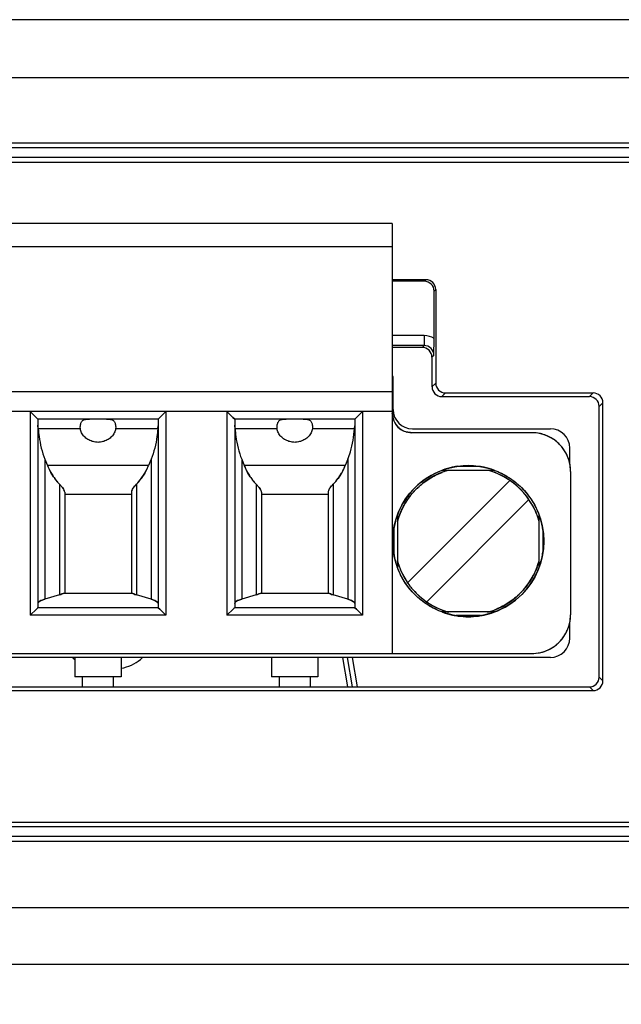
# Model space of a CAD drawing. Header units: inches. Extents: x 0 to 34, y 0 to 22.
# Tile 10 of 41: x 14.254 to 14.866, y 3.854 to 4.855. Entities that reach past the tile are written whole.
import ezdxf

# ---------------------------------------------------------------- set-up
doc = ezdxf.new("R2010")
doc.units = ezdxf.units.IN
doc.header["$LTSCALE"] = 1.87
doc.header["$MEASUREMENT"] = 0
doc.layers.get('0').update_dxf_attribs({"linetype": 'CONTINUOUS'})
doc.layers.add('DIMENSIONS', color=7, linetype='CONTINUOUS')
doc.styles.get("Standard").update_dxf_attribs({"font": 'txt', "width": 0.8})
doc.dimstyles.new('DIMSTYLE_1', dxfattribs={"dimtxt": 0.125, "dimasz": 0.18, "dimexe": 0.125, "dimexo": 0.0625, "dimgap": 0.0625, "dimtad": 0, "dimtih": 1, "dimtoh": 1, "dimdec": 3, "dimzin": 4, "dimdsep": 46, "dimtxsty": 'STANDARD', "dimblk": '_FILLED', "dimblk1": '_FILLED', "dimblk2": '_FILLED', "dimcen": 0.09, "dimadec": 0, "dimazin": 0, "dimtp": 0.001, "dimtm": 0.001, "dimtfac": 1, "dimtdec": 3, "dimtofl": 0, "dimtmove": 0, "dimatfit": 3, "dimldrblk": '_FILLED', "dimfxl": 1, "dimtolj": 1, "dimtzin": 4, "dimarcsym": 0})

# ---------------------------------------------------------------- blocks, each defined once
blk = doc.blocks.new('_FILLED')
at = {"color": 0, "linetype": 'BYBLOCK'}
blk.add_solid([(0, 0), (-1, 0.1736), (-1, -0.1736)], dxfattribs=at)
blk = doc.blocks.new('*D5')
at = {"layer": 'DIMENSIONS', "color": 2, "linetype": 'CONTINUOUS'}
for p, q in [((12.9116, 4.2311), (12.9116, 2.9997)), ((17.4886, 4.0822), (17.4886, 2.9997)), ((12.9116, 3.1247), (14.6376, 3.1247)), ((17.4886, 3.1247), (15.7626, 3.1247))]:
    blk.add_line(p, q, dxfattribs=at)
at = {"layer": 'DIMENSIONS', "color": 2, "linetype": 'CONTINUOUS', "xscale": 0.18, "yscale": 0.18, "zscale": 0.18}
for p, rotation in [((12.9116, 3.1247), 180), ((17.4886, 3.1247), 360)]:
    blk.add_blockref('_FILLED', p, dxfattribs=dict(at, rotation=rotation))
at = {"layer": 'DIMENSIONS', "color": 2, "linetype": 'CONTINUOUS', "insert": (15.2001, 3.1872), "char_height": 0.125, "width": 1, "attachment_point": 2, "line_spacing_factor": 0.9}
blk.add_mtext('(4.577{\\Ftxt.shx;\\W2.400000;\\H0.125000; })\\P[116.26]', dxfattribs=at)

msp = doc.modelspace()

# ---------------------------------------------------------------- linework, layer by layer
at = {"color": 7, "linetype": 'CONTINUOUS'}
for p, q in [((13.0236, 4.8547), (16.9036, 4.8547)), ((12.9649, 4.7959), (16.9624, 4.7959)), ((12.9637, 4.7297), (16.9636, 4.7297)), ((12.9686, 4.7247), (16.9586, 4.7247)), ((16.9577, 4.7147), (12.9696, 4.7147)), ((16.9626, 4.7097), (12.9647, 4.7097)), ((14.6333, 4.6476), (14.0349, 4.6476)), ((14.6333, 4.6476), (14.6333, 4.2106)), ((14.6333, 4.624), (14.0349, 4.624)), ((14.6674, 4.5904), (14.6333, 4.5904)), ((14.6659, 4.5889), (14.6333, 4.5889)), ((14.6674, 4.5904), (14.6659, 4.5889)), ((14.6774, 4.5804), (14.6759, 4.5789)), ((14.6759, 4.5307), (14.6759, 4.5789)), ((14.6774, 4.5804), (14.6774, 4.4854)), ((14.6656, 4.5336), (14.6333, 4.5336)), ((14.6656, 4.5336), (14.6656, 4.5236)), ((14.6656, 4.5236), (14.6333, 4.5236)), ((14.6656, 4.5236), (14.6637, 4.5217)), ((14.6756, 4.5136), (14.6759, 4.5307)), ((14.6637, 4.5217), (14.6333, 4.5217)), ((14.6756, 4.5136), (14.6736, 4.5117)), ((14.6736, 4.5117), (14.6736, 4.4817)), ((14.6341, 4.4921), (14.6333, 4.4921)), ((14.6333, 4.4823), (14.6341, 4.4823)), ((14.6341, 4.4586), (14.6341, 4.4921)), ((14.6774, 4.4854), (14.6736, 4.4817)), ((14.6333, 4.4764), (14.0349, 4.4764)), ((14.6333, 4.4783), (14.6341, 4.4783)), ((14.6874, 4.4754), (14.6836, 4.4717)), ((14.6874, 4.4754), (14.8374, 4.4754)), ((14.8337, 4.4717), (14.8374, 4.4754)), ((14.6836, 4.4717), (14.8337, 4.4717)), ((14.8436, 4.4617), (14.8474, 4.4654)), ((14.8474, 4.1829), (14.8474, 4.4654)), ((14.6333, 4.4567), (14.0349, 4.4567)), ((14.2652, 4.4567), (14.2652, 4.2495)), ((14.2713, 4.4506), (14.2652, 4.4567)), ((14.3969, 4.4506), (14.403, 4.4567)), ((14.403, 4.4567), (14.403, 4.2495)), ((14.4652, 4.4567), (14.4652, 4.2495)), ((14.4713, 4.4506), (14.4652, 4.4567)), ((14.5969, 4.4506), (14.603, 4.4567)), ((14.603, 4.4567), (14.603, 4.2495)), ((14.8436, 4.1867), (14.8436, 4.4617)), ((14.2713, 4.4506), (14.2731, 4.4489)), ((14.2731, 4.4489), (14.2713, 4.4506)), ((14.2731, 4.4489), (14.2731, 4.2575)), ((14.3951, 4.4489), (14.2731, 4.4489)), ((14.2734, 4.439), (14.2731, 4.4426)), ((14.3951, 4.4489), (14.3969, 4.4506)), ((14.3969, 4.4506), (14.3951, 4.4489)), ((14.3951, 4.4489), (14.3951, 4.2575)), ((14.4731, 4.4489), (14.4713, 4.4506)), ((14.4713, 4.4506), (14.4731, 4.4489)), ((14.4731, 4.4489), (14.4731, 4.2575)), ((14.5951, 4.4489), (14.4731, 4.4489)), ((14.4734, 4.439), (14.4731, 4.4426)), ((14.5951, 4.4489), (14.5969, 4.4506)), ((14.5969, 4.4506), (14.5951, 4.4489)), ((14.5951, 4.4489), (14.5951, 4.2575)), ((14.3162, 4.439), (14.2734, 4.439)), ((14.3162, 4.439), (14.3161, 4.4409)), ((14.3521, 4.4409), (14.352, 4.439)), ((14.3949, 4.439), (14.352, 4.439)), ((14.3949, 4.439), (14.3951, 4.4421)), ((14.3951, 4.4421), (14.3949, 4.439)), ((14.5162, 4.439), (14.4734, 4.439)), ((14.5162, 4.439), (14.5161, 4.4409)), ((14.5521, 4.4409), (14.552, 4.439)), ((14.5949, 4.439), (14.552, 4.439)), ((14.5951, 4.4421), (14.5949, 4.439)), ((14.5949, 4.439), (14.5951, 4.4421)), ((14.7751, 4.435), (14.653, 4.435)), ((14.6538, 4.4389), (14.794, 4.4389)), ((14.8136, 4.4026), (14.8136, 4.4193)), ((14.2802, 4.408), (14.2802, 4.266)), ((14.2802, 4.408), (14.2828, 4.4016)), ((14.388, 4.408), (14.3854, 4.4016)), ((14.388, 4.408), (14.388, 4.266)), ((14.4802, 4.408), (14.4802, 4.266)), ((14.4802, 4.408), (14.4828, 4.4016)), ((14.588, 4.408), (14.5854, 4.4016)), ((14.588, 4.408), (14.588, 4.266)), ((14.3854, 4.4016), (14.2828, 4.4016)), ((14.2887, 4.3903), (14.2861, 4.3947)), ((14.3781, 4.3884), (14.3817, 4.394)), ((14.3817, 4.394), (14.3781, 4.3884)), ((14.5854, 4.4016), (14.4828, 4.4016)), ((14.4887, 4.3903), (14.4861, 4.3947)), ((14.5781, 4.3884), (14.5817, 4.394)), ((14.5817, 4.394), (14.5781, 4.3884)), ((14.7375, 4.3966), (14.6835, 4.3966)), ((14.6944, 4.3998), (14.6945, 4.3999)), ((14.7231, 4.4005), (14.6979, 4.4005)), ((14.7264, 4.3999), (14.7266, 4.3998)), ((14.8144, 4.3956), (14.8144, 4.25)), ((14.2949, 4.3827), (14.2949, 4.2702)), ((14.2949, 4.3827), (14.298, 4.3793)), ((14.298, 4.3793), (14.2949, 4.3827)), ((14.3733, 4.3827), (14.3733, 4.2702)), ((14.4949, 4.3827), (14.4949, 4.2702)), ((14.4949, 4.3827), (14.498, 4.3793)), ((14.498, 4.3793), (14.4949, 4.3827)), ((14.5733, 4.3827), (14.5733, 4.2702)), ((14.7527, 4.3865), (14.6488, 4.2825)), ((14.298, 4.3793), (14.299, 4.3779)), ((14.299, 4.3779), (14.298, 4.3793)), ((14.3003, 4.3746), (14.3003, 4.2717)), ((14.368, 4.3746), (14.368, 4.2717)), ((14.498, 4.3793), (14.499, 4.3779)), ((14.499, 4.3779), (14.498, 4.3793)), ((14.5003, 4.3746), (14.5003, 4.2717)), ((14.568, 4.3746), (14.568, 4.2717)), ((14.368, 4.3721), (14.3003, 4.3721)), ((14.568, 4.3721), (14.5003, 4.3721)), ((14.7722, 4.367), (14.6683, 4.263)), ((14.6374, 4.3483), (14.6375, 4.3484)), ((14.6377, 4.349), (14.6377, 4.3492)), ((14.6386, 4.3518), (14.6386, 4.2977)), ((14.7823, 4.3518), (14.7823, 4.2977)), ((14.6348, 4.3372), (14.6348, 4.3123)), ((14.7862, 4.3372), (14.7862, 4.3123)), ((14.6342, 4.3166), (14.6341, 4.3167)), ((14.6374, 4.3013), (14.6374, 4.3015)), ((14.6376, 4.3007), (14.6375, 4.3009)), ((14.7833, 4.3005), (14.7833, 4.3003)), ((14.7836, 4.3013), (14.7835, 4.3011)), ((14.2759, 4.2644), (14.2739, 4.263)), ((14.2739, 4.263), (14.2759, 4.2644)), ((14.2802, 4.266), (14.2763, 4.2646)), ((14.2763, 4.2646), (14.2802, 4.266)), ((14.2949, 4.2702), (14.2802, 4.266)), ((14.2964, 4.2706), (14.2949, 4.2702)), ((14.2949, 4.2702), (14.2964, 4.2706)), ((14.2975, 4.2711), (14.2964, 4.2706)), ((14.2964, 4.2706), (14.2975, 4.2711)), ((14.2988, 4.2717), (14.2977, 4.2712)), ((14.2977, 4.2712), (14.2988, 4.2717)), ((14.3695, 4.2717), (14.2988, 4.2717)), ((14.3705, 4.2712), (14.3695, 4.2717)), ((14.3695, 4.2717), (14.3705, 4.2712)), ((14.3716, 4.2707), (14.3705, 4.2712)), ((14.3705, 4.2712), (14.3716, 4.2707)), ((14.3733, 4.2702), (14.3718, 4.2706)), ((14.3718, 4.2706), (14.3733, 4.2702)), ((14.388, 4.266), (14.3733, 4.2702)), ((14.3919, 4.2646), (14.388, 4.266)), ((14.388, 4.266), (14.3919, 4.2646)), ((14.394, 4.2633), (14.3919, 4.2646)), ((14.3919, 4.2646), (14.394, 4.2633)), ((14.3943, 4.263), (14.394, 4.2633)), ((14.394, 4.2633), (14.3943, 4.263)), ((14.4759, 4.2644), (14.4739, 4.263)), ((14.4739, 4.263), (14.4759, 4.2644)), ((14.4802, 4.266), (14.4763, 4.2646)), ((14.4763, 4.2646), (14.4802, 4.266)), ((14.4949, 4.2702), (14.4802, 4.266)), ((14.4949, 4.2702), (14.4964, 4.2706)), ((14.4964, 4.2706), (14.4949, 4.2702)), ((14.4964, 4.2706), (14.4975, 4.2711)), ((14.4975, 4.2711), (14.4964, 4.2706)), ((14.4977, 4.2712), (14.4988, 4.2717)), ((14.4988, 4.2717), (14.4977, 4.2712)), ((14.5695, 4.2717), (14.4988, 4.2717)), ((14.5705, 4.2712), (14.5695, 4.2717)), ((14.5695, 4.2717), (14.5705, 4.2712)), ((14.5716, 4.2707), (14.5705, 4.2712)), ((14.5705, 4.2712), (14.5716, 4.2707)), ((14.5733, 4.2702), (14.5718, 4.2706)), ((14.5718, 4.2706), (14.5733, 4.2702)), ((14.588, 4.266), (14.5733, 4.2702)), ((14.588, 4.266), (14.5919, 4.2646)), ((14.5919, 4.2646), (14.588, 4.266)), ((14.5919, 4.2646), (14.594, 4.2633)), ((14.594, 4.2633), (14.5919, 4.2646)), ((14.594, 4.2633), (14.5943, 4.263)), ((14.5943, 4.263), (14.594, 4.2633)), ((14.6645, 4.2658), (14.6646, 4.2657)), ((14.762, 4.2705), (14.7618, 4.2704)), ((14.2652, 4.2495), (14.2715, 4.2557)), ((14.2715, 4.2557), (14.2729, 4.2572)), ((14.2729, 4.2572), (14.2715, 4.2557)), ((14.2729, 4.2572), (14.273, 4.2573)), ((14.3953, 4.2572), (14.2729, 4.2572)), ((14.273, 4.2573), (14.2731, 4.2575)), ((14.273, 4.2572), (14.273, 4.2573)), ((14.3951, 4.2575), (14.3952, 4.2573)), ((14.3952, 4.2573), (14.3952, 4.2572)), ((14.3952, 4.2573), (14.3953, 4.2572)), ((14.3953, 4.2572), (14.3968, 4.2557)), ((14.3968, 4.2557), (14.3953, 4.2572)), ((14.403, 4.2495), (14.3968, 4.2557)), ((14.4652, 4.2495), (14.4715, 4.2557)), ((14.4729, 4.2572), (14.4715, 4.2557)), ((14.4715, 4.2557), (14.4729, 4.2572)), ((14.4729, 4.2572), (14.473, 4.2573)), ((14.5953, 4.2572), (14.4729, 4.2572)), ((14.473, 4.2573), (14.4731, 4.2575)), ((14.473, 4.2572), (14.473, 4.2573)), ((14.5951, 4.2575), (14.5953, 4.2572)), ((14.5968, 4.2557), (14.5953, 4.2572)), ((14.5953, 4.2572), (14.5968, 4.2557)), ((14.603, 4.2495), (14.5968, 4.2557)), ((14.7375, 4.2529), (14.6835, 4.2529)), ((14.403, 4.2495), (14.2652, 4.2495)), ((14.603, 4.2495), (14.4652, 4.2495)), ((14.7231, 4.2491), (14.6979, 4.2491)), ((14.8136, 4.2263), (14.8136, 4.2422)), ((14.794, 4.2067), (13.8743, 4.2067)), ((13.8932, 4.2106), (14.7751, 4.2106)), ((14.3105, 4.2067), (14.3105, 4.187)), ((14.3577, 4.2067), (14.3577, 4.187)), ((14.5105, 4.2067), (14.5105, 4.187)), ((14.5577, 4.2067), (14.5577, 4.187)), ((14.5826, 4.2067), (14.5879, 4.1767)), ((14.5929, 4.1767), (14.5876, 4.2067)), ((14.598, 4.1767), (14.5927, 4.2067)), ((14.3577, 4.187), (14.3105, 4.187)), ((14.3184, 4.1767), (14.3184, 4.187)), ((14.3499, 4.1767), (14.3499, 4.187)), ((14.5577, 4.187), (14.5105, 4.187)), ((14.5184, 4.187), (14.5184, 4.1767)), ((14.5499, 4.187), (14.5499, 4.1767)), ((14.8474, 4.1829), (14.8436, 4.1867)), ((13.8309, 4.1729), (14.8374, 4.1729)), ((13.8347, 4.1767), (14.8336, 4.1767)), ((14.8374, 4.1729), (14.8336, 4.1767)), ((12.9881, 4.0393), (16.9392, 4.0393)), ((12.993, 4.0347), (16.9343, 4.0347)), ((16.9336, 4.0247), (12.9936, 4.0247)), ((16.9385, 4.0197), (12.9888, 4.0197)), ((16.9361, 3.9521), (12.9912, 3.9521)), ((16.8786, 3.8947), (13.0486, 3.8947))]:
    msp.add_line(p, q, dxfattribs=at)
msp.add_circle((14.7105, 4.3248), 0.0768, dxfattribs=at)
for centre, radius, start, end in [((14.6656, 4.5136), 0.02, 58.9641, 90.0041), ((14.6656, 4.5136), 0.00998, 359.9619, 90.108), ((14.653, 4.4547), 0.0197, 180, 270), ((14.6538, 4.4586), 0.0197, 180, 270), ((14.6529, 4.4547), 0.0196, 194.9508, 205.4049), ((14.653, 4.4547), 0.0197, 205.399, 209.9904), ((14.6531, 4.4548), 0.0198, 210.0042, 221.2091), ((14.653, 4.4546), 0.0196, 221.2211, 224.9816), ((14.6531, 4.4548), 0.0198, 225.0255, 239.1724), ((14.653, 4.4547), 0.0197, 239.186, 239.9669), ((14.653, 4.4547), 0.0197, 239.9734, 255.0062), ((14.775, 4.3951), 0.0399, 77.2483, 89.9199), ((14.7751, 4.3956), 0.0394, 0, 90), ((14.7751, 4.3958), 0.0393, 68.191, 77.1753), ((14.775, 4.3956), 0.0394, 64.3077, 68.195), ((14.794, 4.4193), 0.0197, 0, 90), ((14.775, 4.3955), 0.0396, 55.3488, 64.3002), ((14.7751, 4.3957), 0.0393, 51.4591, 55.3439), ((14.7751, 4.3957), 0.0393, 44.0634, 51.4483), ((14.7751, 4.3957), 0.0393, 38.5738, 44.0647), ((14.7751, 4.3956), 0.0394, 12.8489, 38.5781), ((14.7746, 4.3956), 0.0399, 0.0837, 12.7621), ((14.341, 4.4249), 0.0627, 201.8289, 208.7754), ((14.3376, 4.4229), 0.0587, 208.7042, 213.7536), ((14.3272, 4.4249), 0.0627, 330.4056, 331.2331), ((14.3291, 4.4238), 0.0605, 330.4158, 331.2739), ((14.3274, 4.4248), 0.0625, 331.2112, 338.1813), ((14.541, 4.4249), 0.0627, 201.8289, 208.7754), ((14.5376, 4.4229), 0.0587, 208.7042, 213.7536), ((14.5272, 4.4249), 0.0627, 330.4056, 331.2331), ((14.5291, 4.4238), 0.0605, 330.4158, 331.2739), ((14.5274, 4.4248), 0.0625, 331.2112, 338.1813), ((14.7105, 4.3247), 0.0768, 109.8873, 159.8402), ((14.7105, 4.3248), 0.0748, 107.0341, 163.0062), ((14.7106, 4.3245), 0.0751, 105.2086, 110.7451), ((14.7104, 4.325), 0.0766, 102.1211, 109.8867), ((14.7103, 4.3256), 0.0759, 101.6825, 101.9962), ((14.7104, 4.3249), 0.0767, 97.7499, 101.6764), ((14.7106, 4.3236), 0.0779, 90.0781, 97.744), ((14.7104, 4.3233), 0.0782, 82.2879, 89.9055), ((14.7105, 4.3247), 0.0768, 78.3407, 82.2811), ((14.7107, 4.3255), 0.076, 78.0653, 78.3342), ((14.7106, 4.3251), 0.0764, 70.124, 77.9477), ((14.7105, 4.3247), 0.0749, 69.3191, 74.3179), ((14.7105, 4.3248), 0.0748, 15.3945, 74.2792), ((14.7107, 4.3251), 0.0745, 66.9272, 69.3164), ((14.7106, 4.3251), 0.0745, 59.6999, 66.9228), ((14.334, 4.4206), 0.0545, 213.8012, 216.2893), ((14.3324, 4.4195), 0.0525, 213.7768, 216.3579), ((14.3314, 4.4189), 0.0514, 216.4159, 224.6964), ((14.3371, 4.4186), 0.0509, 315.2689, 323.618), ((14.534, 4.4206), 0.0545, 213.8012, 216.2893), ((14.5324, 4.4195), 0.0525, 213.7768, 216.3579), ((14.5314, 4.4189), 0.0514, 216.4159, 224.6964), ((14.5371, 4.4186), 0.0509, 315.2689, 323.618), ((14.711, 4.3256), 0.0738, 55.5528, 59.6998), ((14.7103, 4.3245), 0.0751, 52.192, 55.6015), ((14.7103, 4.3245), 0.0751, 52.0282, 52.1919), ((14.7104, 4.3246), 0.075, 50.1341, 52.0285), ((14.7105, 4.3248), 0.0748, 48.5486, 50.1341), ((14.7119, 4.3235), 0.0767, 136.5829, 136.8354), ((14.712, 4.3235), 0.0767, 135.11, 136.5827), ((14.7118, 4.3233), 0.0767, 133.2572, 134.89), ((14.7105, 4.3248), 0.0747, 39.8338, 48.5452), ((14.7104, 4.3247), 0.0749, 39.6166, 39.8343), ((14.7103, 4.3246), 0.0751, 37.8233, 39.6161), ((14.7102, 4.3245), 0.0752, 34.4031, 37.8231), ((14.7112, 4.3252), 0.0739, 30.405, 34.4406), ((14.7109, 4.325), 0.0743, 30.1639, 30.4083), ((14.7108, 4.3249), 0.0745, 23.0764, 30.1613), ((14.7108, 4.3249), 0.0744, 20.6844, 23.0712), ((14.7108, 4.3248), 0.077, 162.2374, 171.6659), ((14.7096, 4.3251), 0.0758, 161.5915, 162.076), ((14.7098, 4.325), 0.076, 159.8549, 161.4699), ((14.7108, 4.3247), 0.0751, 159.2552, 164.7908), ((14.7104, 4.3248), 0.0749, 15.356, 20.6812), ((14.7096, 4.3245), 0.0777, 18.2841, 20.0847), ((14.7096, 4.3245), 0.0778, 17.6352, 18.2843), ((14.7102, 4.3246), 0.0771, 8.3808, 17.6468), ((14.7106, 4.3247), 0.0769, 174.0341, 185.4629), ((14.7115, 4.3246), 0.0778, 173.7276, 174.0528), ((14.7115, 4.3246), 0.0778, 171.6554, 173.7278), ((14.7118, 4.3249), 0.0755, 6.1064, 8.3556), ((14.7122, 4.325), 0.0751, 5.7307, 6.1045), ((14.7104, 4.3248), 0.0769, 354.0553, 5.4851), ((14.7121, 4.3249), 0.0751, 5.5324, 5.7307), ((14.7089, 4.3246), 0.0751, 185.5101, 185.7305), ((14.7088, 4.3246), 0.0751, 185.7305, 185.9997), ((14.7092, 4.3246), 0.0755, 186.1222, 188.3556), ((14.7108, 4.3249), 0.0771, 188.381, 197.6833), ((14.7102, 4.3248), 0.077, 342.2417, 351.6659), ((14.7095, 4.3249), 0.0778, 351.6554, 353.7119), ((14.7095, 4.3249), 0.0778, 353.7117, 354.0741), ((14.7106, 4.3248), 0.0749, 195.2565, 200.681), ((14.7105, 4.3248), 0.0748, 195.3945, 254.2792), ((14.7105, 4.3248), 0.0748, 286.9938, 343.0539), ((14.7102, 4.3249), 0.0751, 339.2552, 344.7908), ((14.7114, 4.3251), 0.0778, 197.7981, 198.1171), ((14.7114, 4.3251), 0.0777, 198.2502, 200.0847), ((14.7102, 4.3246), 0.0744, 200.6844, 203.0712), ((14.7102, 4.3246), 0.0745, 203.0764, 210.1613), ((14.7105, 4.3248), 0.0768, 289.8873, 339.8402), ((14.7112, 4.3245), 0.076, 339.8549, 341.4664), ((14.7114, 4.3244), 0.0758, 341.5913, 342.0763), ((14.7101, 4.3245), 0.0743, 210.1639, 210.3546), ((14.7097, 4.3243), 0.0739, 210.3513, 214.4405), ((14.7108, 4.325), 0.0752, 214.4031, 217.8231), ((14.7107, 4.3249), 0.0751, 217.8233, 219.6161), ((14.7106, 4.3248), 0.0749, 219.6166, 219.7936), ((14.7105, 4.3247), 0.0748, 219.793, 221.4528), ((14.7105, 4.3247), 0.0747, 221.4573, 228.5452), ((14.709, 4.326), 0.0767, 315.11, 316.5324), ((14.7091, 4.326), 0.0767, 316.5326, 316.8354), ((14.2827, 4.2509), 0.0151, 114.8051, 116.5555), ((14.2825, 4.2511), 0.0149, 114.7452, 116.5232), ((14.2921, 4.2836), 0.0137, 293.4068, 294.2442), ((14.2922, 4.2834), 0.0135, 293.4113, 294.2617), ((14.3786, 4.2898), 0.0204, 249.9287, 250.5142), ((14.3785, 4.2896), 0.0201, 249.9303, 250.5242), ((14.3913, 4.2599), 0.00437, 44.9002, 46.0854), ((14.3913, 4.2599), 0.00431, 44.8341, 46.0295), ((14.4827, 4.2509), 0.0151, 114.8051, 116.5555), ((14.4825, 4.2511), 0.0149, 114.7452, 116.5232), ((14.4921, 4.2836), 0.0137, 293.4068, 294.2442), ((14.4922, 4.2834), 0.0135, 293.4113, 294.2617), ((14.5786, 4.2898), 0.0204, 249.9287, 250.5142), ((14.5785, 4.2896), 0.0201, 249.9303, 250.5242), ((14.7105, 4.3248), 0.0748, 228.5486, 230.1341), ((14.7106, 4.3249), 0.075, 230.1341, 232.0285), ((14.7107, 4.325), 0.0751, 232.1494, 235.6015), ((14.71, 4.3239), 0.0738, 235.5528, 239.6998), ((14.7092, 4.3263), 0.0767, 313.4135, 314.89), ((14.7103, 4.3245), 0.0745, 239.6999, 246.9228), ((14.7103, 4.3245), 0.0745, 246.9272, 249.3164), ((14.7105, 4.3249), 0.0749, 249.3191, 254.3179), ((14.7104, 4.3244), 0.0764, 250.124, 257.8612), ((14.7105, 4.3246), 0.0766, 282.1206, 289.8867), ((14.7104, 4.325), 0.0751, 285.2086, 290.7451), ((14.7103, 4.324), 0.076, 257.8692, 258.0836), ((14.7103, 4.3241), 0.076, 258.0836, 258.3678), ((14.7104, 4.3248), 0.0768, 258.3741, 262.281), ((14.7106, 4.3262), 0.0782, 262.2879, 269.9055), ((14.7104, 4.3259), 0.0779, 270.0781, 277.744), ((14.7106, 4.3247), 0.0767, 277.7501, 281.6102), ((14.7107, 4.3239), 0.0759, 281.6161, 281.9303), ((14.7107, 4.3239), 0.0759, 281.9304, 282.108), ((14.7751, 4.25), 0.0394, 270, 360), ((14.7746, 4.25), 0.0399, 347.2483, 359.9199), ((14.7749, 4.2501), 0.0396, 325.3488, 334.3002), ((14.775, 4.25), 0.0394, 334.3077, 338.195), ((14.7752, 4.2499), 0.0393, 338.191, 347.1753), ((14.794, 4.2263), 0.0197, 270, 360), ((14.7751, 4.2499), 0.0393, 314.0634, 321.4483), ((14.7751, 4.2499), 0.0393, 321.4591, 325.3439), ((14.7751, 4.25), 0.0394, 282.8489, 308.5781), ((14.7751, 4.2499), 0.0393, 308.5738, 314.0647), ((14.336, 4.2353), 0.0402, 226.1899, 228.213), ((14.336, 4.2353), 0.0401, 228.2129, 230.1787), ((14.3514, 4.2351), 0.0399, 279.1924, 310.2582), ((14.3513, 4.2353), 0.0402, 310.2627, 313.8067), ((14.775, 4.2505), 0.0399, 270.0837, 282.7621)]:
    msp.add_arc(centre, radius, start, end, dxfattribs=at)
for centre, major_axis, ratio, start_param, end_param in [((14.6658, 4.5788), (-0.00708, -0.00708), 0.998784, 2.357412, 3.925772), ((14.6674, 4.5804), (0.00527, 0.00853), 0.99728, -1.016248, 0.552113), ((14.6636, 4.5116), (0.00527, 0.00853), 0.99728, -1.016248, 0.552113), ((14.6874, 4.4854), (0.00527, 0.00853), 0.99728, -4.15784, -2.58948), ((14.6837, 4.4817), (0.00527, 0.00853), 0.99728, -4.15784, -2.58948), ((14.8374, 4.4654), (0.00527, 0.00853), 0.99728, -1.016248, 0.552113), ((14.8336, 4.4616), (0.00527, 0.00853), 0.99728, -1.016248, 0.552113), ((14.8336, 4.1867), (0.01, 0), 0.998781, -1.570796, 0), ((14.8374, 4.1829), (0.01, 0), 0.998781, -1.570796, 0)]:
    msp.add_ellipse(centre, major_axis=major_axis, ratio=ratio, start_param=start_param, end_param=end_param, dxfattribs=at)
for points in [[(14.634, 4.4496), (14.6336, 4.4513), (14.6333, 4.453), (14.6333, 4.4547)], [(14.653, 4.435), (14.6513, 4.435), (14.6496, 4.4352), (14.6479, 4.4357)]]:
    msp.add_open_spline(points, degree=3, dxfattribs=at)
for points, knots in [([(14.3161, 4.4409), (14.3162, 4.4416), (14.3163, 4.4429), (14.3167, 4.4447), (14.3174, 4.4462), (14.3187, 4.4478), (14.3209, 4.4486), (14.3234, 4.4488), (14.3248, 4.4489), (14.3255, 4.4489)], [0, 0, 0, 0, 0.142844, 0.269779, 0.381671, 0.484677, 0.706595, 0.844374, 1, 1, 1, 1]), ([(14.3427, 4.4489), (14.3434, 4.4489), (14.3449, 4.4488), (14.3473, 4.4486), (14.3495, 4.4478), (14.3509, 4.4462), (14.3515, 4.4447), (14.3519, 4.4429), (14.3521, 4.4416), (14.3521, 4.4409)], [0, 0, 0, 0, 0.155603, 0.293412, 0.515351, 0.618312, 0.730207, 0.857147, 1, 1, 1, 1]), ([(14.5161, 4.4409), (14.5162, 4.4416), (14.5163, 4.4429), (14.5167, 4.4447), (14.5174, 4.4462), (14.5187, 4.4478), (14.5209, 4.4486), (14.5234, 4.4488), (14.5248, 4.4489), (14.5255, 4.4489)], [0, 0, 0, 0, 0.142844, 0.269779, 0.381671, 0.484677, 0.706595, 0.844374, 1, 1, 1, 1]), ([(14.5427, 4.4489), (14.5434, 4.4489), (14.5449, 4.4488), (14.5473, 4.4486), (14.5495, 4.4478), (14.5509, 4.4462), (14.5515, 4.4447), (14.5519, 4.4429), (14.5521, 4.4416), (14.5521, 4.4409)], [0, 0, 0, 0, 0.155603, 0.293412, 0.515351, 0.618312, 0.730207, 0.857147, 1, 1, 1, 1]), ([(14.2734, 4.439), (14.2736, 4.4364), (14.2746, 4.4258), (14.2772, 4.4154), (14.2802, 4.408)], [0, 0, 0, 0, 0.24908, 1, 1, 1, 1]), ([(14.3282, 4.4262), (14.3267, 4.4267), (14.3237, 4.428), (14.32, 4.4309), (14.3173, 4.4347), (14.3164, 4.4376), (14.3162, 4.439)], [0, 0, 0, 0, 0.263645, 0.518178, 0.76286, 1, 1, 1, 1]), ([(14.352, 4.439), (14.3518, 4.4376), (14.3509, 4.4347), (14.3482, 4.4309), (14.3445, 4.428), (14.3416, 4.4267), (14.34, 4.4262)], [0, 0, 0, 0, 0.237142, 0.481824, 0.736356, 1, 1, 1, 1]), ([(14.3949, 4.439), (14.3947, 4.4364), (14.3936, 4.4258), (14.391, 4.4154), (14.388, 4.408)], [0, 0, 0, 0, 0.249118, 1, 1, 1, 1]), ([(14.4734, 4.439), (14.4736, 4.4364), (14.4746, 4.4258), (14.4772, 4.4154), (14.4802, 4.408)], [0, 0, 0, 0, 0.24908, 1, 1, 1, 1]), ([(14.5282, 4.4262), (14.5267, 4.4267), (14.5237, 4.428), (14.52, 4.4309), (14.5173, 4.4347), (14.5164, 4.4376), (14.5162, 4.439)], [0, 0, 0, 0, 0.263645, 0.518178, 0.76286, 1, 1, 1, 1]), ([(14.552, 4.439), (14.5518, 4.4376), (14.5509, 4.4347), (14.5482, 4.4309), (14.5445, 4.428), (14.5416, 4.4267), (14.54, 4.4262)], [0, 0, 0, 0, 0.237142, 0.481824, 0.736356, 1, 1, 1, 1]), ([(14.588, 4.408), (14.589, 4.4105), (14.5912, 4.4168), (14.5936, 4.4272), (14.5946, 4.4351), (14.5949, 4.439)], [0, 0, 0, 0, 0.25184, 0.626818, 1, 1, 1, 1]), ([(14.3341, 4.4252), (14.3336, 4.4252), (14.3316, 4.4253), (14.3296, 4.4258), (14.3282, 4.4262)], [0, 0, 0, 0, 0.25157, 1, 1, 1, 1]), ([(14.34, 4.4262), (14.3386, 4.4258), (14.3366, 4.4253), (14.3346, 4.4252), (14.3341, 4.4252)], [0, 0, 0, 0, 0.74843, 1, 1, 1, 1]), ([(14.5341, 4.4252), (14.5336, 4.4252), (14.5316, 4.4253), (14.5296, 4.4258), (14.5282, 4.4262)], [0, 0, 0, 0, 0.25157, 1, 1, 1, 1]), ([(14.54, 4.4262), (14.5386, 4.4258), (14.5366, 4.4253), (14.5346, 4.4252), (14.5341, 4.4252)], [0, 0, 0, 0, 0.74843, 1, 1, 1, 1]), ([(14.2828, 4.4016), (14.2831, 4.401), (14.284, 4.3987), (14.2852, 4.3964), (14.2861, 4.3947)], [0, 0, 0, 0, 0.256166, 1, 1, 1, 1]), ([(14.3822, 4.3947), (14.3825, 4.3953), (14.3837, 4.3975), (14.3847, 4.3998), (14.3854, 4.4016)], [0, 0, 0, 0, 0.243825, 1, 1, 1, 1]), ([(14.4828, 4.4016), (14.4831, 4.401), (14.484, 4.3987), (14.4852, 4.3964), (14.4861, 4.3947)], [0, 0, 0, 0, 0.256166, 1, 1, 1, 1]), ([(14.5822, 4.3947), (14.5825, 4.3953), (14.5837, 4.3975), (14.5847, 4.3998), (14.5854, 4.4016)], [0, 0, 0, 0, 0.243825, 1, 1, 1, 1]), ([(14.6592, 4.3792), (14.6628, 4.3825), (14.6706, 4.3886), (14.6794, 4.393), (14.684, 4.3947)], [0, 0, 0, 0, 0.500057, 1, 1, 1, 1]), ([(14.7366, 4.397), (14.7418, 4.3951), (14.7519, 4.3901), (14.7651, 4.3796), (14.7757, 4.3665), (14.7807, 4.3564), (14.7826, 4.3512)], [0, 0, 0, 0, 0.249988, 0.499994, 0.750009, 1, 1, 1, 1]), ([(14.2901, 4.3884), (14.2905, 4.3879), (14.292, 4.3859), (14.2936, 4.384), (14.2949, 4.3827)], [0, 0, 0, 0, 0.257876, 1, 1, 1, 1]), ([(14.3692, 4.3779), (14.3695, 4.3783), (14.3707, 4.38), (14.3722, 4.3816), (14.3733, 4.3827)], [0, 0, 0, 0, 0.216325, 1, 1, 1, 1]), ([(14.3733, 4.3827), (14.3737, 4.3832), (14.3755, 4.385), (14.377, 4.3869), (14.3781, 4.3884)], [0, 0, 0, 0, 0.24244, 1, 1, 1, 1]), ([(14.4901, 4.3884), (14.4905, 4.3879), (14.492, 4.3859), (14.4936, 4.384), (14.4949, 4.3827)], [0, 0, 0, 0, 0.257876, 1, 1, 1, 1]), ([(14.5692, 4.3779), (14.5695, 4.3783), (14.5707, 4.38), (14.5722, 4.3816), (14.5733, 4.3827)], [0, 0, 0, 0, 0.216339, 1, 1, 1, 1]), ([(14.5733, 4.3827), (14.5737, 4.3832), (14.5755, 4.385), (14.577, 4.3869), (14.5781, 4.3884)], [0, 0, 0, 0, 0.24244, 1, 1, 1, 1]), ([(14.3003, 4.3746), (14.3003, 4.3751), (14.2999, 4.3762), (14.2994, 4.3773), (14.299, 4.3779)], [0, 0, 0, 0, 0.430091, 1, 1, 1, 1]), ([(14.3692, 4.3779), (14.3689, 4.3773), (14.3683, 4.3762), (14.368, 4.3751), (14.368, 4.3746)], [0, 0, 0, 0, 0.570014, 1, 1, 1, 1]), ([(14.5003, 4.3746), (14.5003, 4.3751), (14.4999, 4.3762), (14.4994, 4.3773), (14.499, 4.3779)], [0, 0, 0, 0, 0.430091, 1, 1, 1, 1]), ([(14.5692, 4.3779), (14.5689, 4.3773), (14.5683, 4.3762), (14.568, 4.3751), (14.568, 4.3746)], [0, 0, 0, 0, 0.570032, 1, 1, 1, 1]), ([(14.6406, 4.3513), (14.6423, 4.3558), (14.6466, 4.3646), (14.6527, 4.3724), (14.656, 4.376)], [0, 0, 0, 0, 0.499941, 1, 1, 1, 1]), ([(14.6844, 4.2526), (14.6792, 4.2545), (14.6691, 4.2594), (14.6559, 4.27), (14.6453, 4.2831), (14.6403, 4.2932), (14.6384, 4.2984)], [0, 0, 0, 0, 0.249988, 0.499994, 0.750009, 1, 1, 1, 1]), ([(14.7804, 4.2983), (14.7787, 4.2937), (14.7743, 4.2849), (14.7683, 4.2771), (14.765, 4.2735)], [0, 0, 0, 0, 0.499941, 1, 1, 1, 1]), ([(14.2739, 4.263), (14.2738, 4.2629), (14.2734, 4.2625), (14.2731, 4.2619), (14.2731, 4.2615)], [0, 0, 0, 0, 0.290368, 1, 1, 1, 1]), ([(14.2731, 4.2614), (14.2731, 4.2616), (14.2732, 4.2622), (14.2736, 4.2627), (14.2739, 4.263)], [0, 0, 0, 0, 0.22345, 1, 1, 1, 1]), ([(14.3952, 4.2615), (14.3952, 4.2616), (14.3951, 4.2622), (14.3947, 4.2627), (14.3944, 4.263)], [0, 0, 0, 0, 0.223295, 1, 1, 1, 1]), ([(14.3944, 4.263), (14.3945, 4.2629), (14.3949, 4.2624), (14.3951, 4.2619), (14.3951, 4.2614)], [0, 0, 0, 0, 0.289631, 1, 1, 1, 1]), ([(14.4739, 4.263), (14.4738, 4.2629), (14.4734, 4.2625), (14.4731, 4.2619), (14.4731, 4.2615)], [0, 0, 0, 0, 0.290368, 1, 1, 1, 1]), ([(14.4731, 4.2614), (14.4731, 4.2616), (14.4732, 4.2622), (14.4736, 4.2627), (14.4739, 4.263)], [0, 0, 0, 0, 0.22345, 1, 1, 1, 1]), ([(14.5943, 4.263), (14.5945, 4.2629), (14.5949, 4.2625), (14.5951, 4.2619), (14.5951, 4.2614)], [0, 0, 0, 0, 0.292259, 1, 1, 1, 1]), ([(14.5951, 4.2614), (14.5951, 4.2616), (14.5951, 4.2622), (14.5947, 4.2627), (14.5943, 4.263)], [0, 0, 0, 0, 0.222034, 1, 1, 1, 1]), ([(14.7618, 4.2704), (14.7582, 4.267), (14.7504, 4.261), (14.7416, 4.2566), (14.737, 4.2548)], [0, 0, 0, 0, 0.500057, 1, 1, 1, 1])]:
    msp.add_open_spline(points, degree=3, knots=knots, dxfattribs=at)

# ---------------------------------------------------------------- dimensions: what is measured, and where the dimension line sits
at = {"layer": 'DIMENSIONS', "color": 2, "linetype": 'CONTINUOUS'}
dim = msp.add_linear_dim(base=(17.4886, 3.1247), p1=(12.9116, 4.2936), p2=(17.4886, 4.1447), text='(<>)', dimstyle='DIMSTYLE_1', dxfattribs=at)
dim.commit()
dim.dimension.update_dxf_attribs({"geometry": '*D5', "text_midpoint": (15.2001, 3.0309), "dimtype": 160})

doc.saveas('drawing.dxf')
